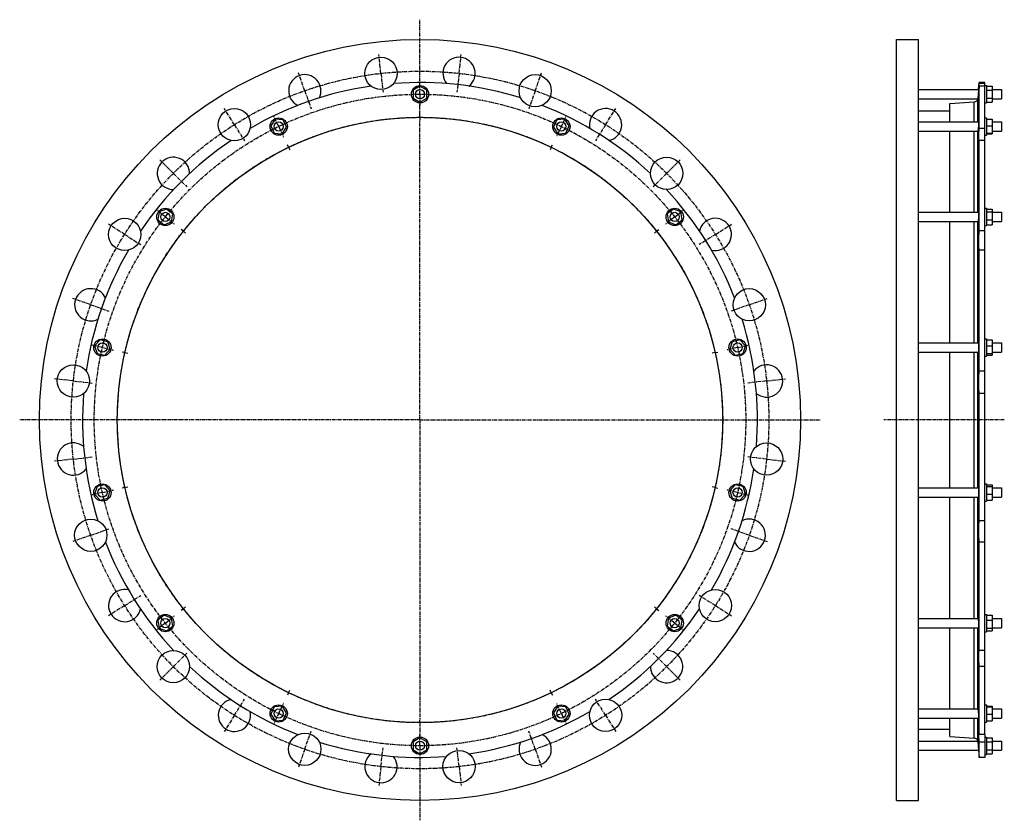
# Model space of a CAD drawing. Header units: millimetres. Extents: x -1485 to 223, y -577 to 812.
import ezdxf

# ---------------------------------------------------------------- set-up
doc = ezdxf.new("R2010")
doc.units = ezdxf.units.MM
doc.header["$LTSCALE"] = 16.335
doc.linetypes.add('CENTER', pattern=[0.6, 0.375, -0.075, 0.075, -0.075])
doc.layers.get('0').update_dxf_attribs({"linetype": 'CONTINUOUS'})
for name, color, linetype in [('AXES', 7, 'CONTINUOUS'), ('DEFAULT_1', 7, 'CENTER'), ('ROUNDS', 7, 'CONTINUOUS')]:
    doc.layers.add(name, color=color, linetype=linetype)

msp = doc.modelspace()

# ---------------------------------------------------------------- linework, layer by layer
at = {"color": 7, "linetype": 'Continuous'}
for p, q in [((35.8, -542.3), (35.8, 777.7)), ((35.8, 777.7), (73.8, 777.7)), ((73.8, -542.3), (73.8, 777.7)), ((188.8, 703), (179.3, 703)), ((-790.7, 696.5), (-802.7, 689.6)), ((-802.7, 689.6), (-802.7, 675.7)), ((-778.7, 689.6), (-790.7, 696.5)), ((-778.7, 675.7), (-778.7, 689.6)), ((188.8, 697.7), (191.8, 697.7)), ((191.8, 697.7), (191.8, 667.7)), ((191.8, 696.5), (201.8, 696.5)), ((191.8, 689.6), (201.8, 689.6)), ((201.8, 696.5), (201.8, 668.8)), ((-802.7, 675.7), (-790.7, 668.8)), ((-790.7, 668.8), (-778.7, 675.7)), ((128.3, 634.7), (128.3, 666.8)), ((188.8, 667.7), (191.8, 667.7)), ((191.8, 675.7), (201.8, 675.7)), ((191.8, 668.8), (201.8, 668.8)), ((73.8, 653.8), (128.3, 653.8)), ((-1041.8, 639.2), (-1049.6, 627.7)), ((-1028, 638.2), (-1041.8, 639.2)), ((-1022, 625.7), (-1028, 638.2)), ((-553.3, 638.2), (-559.3, 625.7)), ((-539.5, 639.2), (-553.3, 638.2)), ((-531.7, 627.7), (-539.5, 639.2)), ((188.8, 641.7), (191.8, 641.7)), ((191.8, 641.7), (191.8, 611.7)), ((191.8, 639.2), (201.8, 639.2)), ((201.8, 639.2), (201.8, 614.2)), ((-1049.6, 627.7), (-1043.6, 615.3)), ((-1043.6, 615.3), (-1029.8, 614.2)), ((-1029.8, 614.2), (-1022, 625.7)), ((-559.3, 625.7), (-551.5, 614.2)), ((-551.5, 614.2), (-537.7, 615.3)), ((-537.7, 615.3), (-531.7, 627.7)), ((128.3, 477.9), (128.3, 618.7)), ((191.8, 627.7), (201.8, 627.7)), ((191.8, 615.3), (201.8, 615.3)), ((188.8, 611.7), (191.8, 611.7)), ((191.8, 614.2), (201.8, 614.2)), ((-1243.2, 478.6), (-1245.3, 464.9)), ((-1230.3, 483.6), (-1243.2, 478.6)), ((-1219.5, 475), (-1230.3, 483.6)), ((-351, 483.6), (-361.8, 475)), ((-338.1, 478.6), (-351, 483.6)), ((-336, 464.9), (-338.1, 478.6)), ((188.8, 484.9), (191.8, 484.9)), ((191.8, 484.9), (191.8, 454.9)), ((191.8, 483.6), (201.8, 483.6)), ((191.8, 478.6), (201.8, 478.6)), ((201.8, 483.6), (201.8, 456.2)), ((-1245.3, 464.9), (-1234.5, 456.2)), ((-1234.5, 456.2), (-1221.6, 461.3)), ((-1221.6, 461.3), (-1219.5, 475)), ((-361.8, 475), (-359.8, 461.3)), ((-359.8, 461.3), (-346.9, 456.2)), ((-346.9, 456.2), (-336, 464.9)), ((128.3, 251.4), (128.3, 461.9)), ((191.8, 464.9), (201.8, 464.9)), ((188.8, 454.9), (191.8, 454.9)), ((191.8, 456.2), (201.8, 456.2)), ((-1345.6, 256.6), (-1355, 246.5)), ((-1332.1, 253.5), (-1345.6, 256.6)), ((-235.8, 256.6), (-249.3, 253.5)), ((-226.3, 246.5), (-235.8, 256.6)), ((188.8, 258.4), (191.8, 258.4)), ((191.8, 258.4), (191.8, 228.4)), ((191.8, 256.6), (201.8, 256.6)), ((201.8, 256.6), (201.8, 230.1)), ((-1355, 246.5), (-1350.9, 233.2)), ((-1337.4, 230.1), (-1328, 240.3)), ((-1328, 240.3), (-1332.1, 253.5)), ((-249.3, 253.5), (-253.3, 240.3)), ((-253.3, 240.3), (-243.9, 230.1)), ((-230.4, 233.2), (-226.3, 246.5)), ((191.8, 246.5), (201.8, 246.5)), ((-1350.9, 233.2), (-1337.4, 230.1)), ((-243.9, 230.1), (-230.4, 233.2)), ((128.3, -0.1), (128.3, 235.4)), ((188.8, 228.4), (191.8, 228.4)), ((191.8, 233.2), (201.8, 233.2)), ((191.8, 230.1), (201.8, 230.1)), ((-1350.9, 2.1), (-1355, -11.1)), ((-1337.4, 5.2), (-1350.9, 2.1)), ((-1328, -5), (-1337.4, 5.2)), ((-243.9, 5.2), (-253.3, -5)), ((-230.4, 2.1), (-243.9, 5.2)), ((-226.3, -11.1), (-230.4, 2.1)), ((188.8, 6.9), (191.8, 6.9)), ((191.8, 6.9), (191.8, -23.1)), ((191.8, 5.2), (201.8, 5.2)), ((191.8, 2.1), (201.8, 2.1)), ((201.8, 5.2), (201.8, -21.3)), ((-1355, -11.1), (-1345.6, -21.3)), ((-1332.1, -18.2), (-1328, -5)), ((-253.3, -5), (-249.3, -18.2)), ((-235.8, -21.3), (-226.3, -11.1)), ((128.3, -226.6), (128.3, -16.1)), ((191.8, -11.1), (201.8, -11.1)), ((-1345.6, -21.3), (-1332.1, -18.2)), ((-249.3, -18.2), (-235.8, -21.3)), ((188.8, -23.1), (191.8, -23.1)), ((191.8, -21.3), (201.8, -21.3)), ((-1234.5, -220.9), (-1245.3, -229.5)), ((-1221.6, -226), (-1234.5, -220.9)), ((-346.9, -220.9), (-359.8, -226)), ((-336, -229.5), (-346.9, -220.9)), ((188.8, -219.6), (191.8, -219.6)), ((191.8, -219.6), (191.8, -249.6)), ((191.8, -220.9), (201.8, -220.9)), ((201.8, -220.9), (201.8, -248.3)), ((-1245.3, -229.5), (-1243.2, -243.2)), ((-1219.5, -239.7), (-1221.6, -226)), ((-359.8, -226), (-361.8, -239.7)), ((-338.1, -243.2), (-336, -229.5)), ((191.8, -229.5), (201.8, -229.5)), ((-1243.2, -243.2), (-1230.3, -248.3)), ((-1230.3, -248.3), (-1219.5, -239.7)), ((-361.8, -239.7), (-351, -248.3)), ((-351, -248.3), (-338.1, -243.2)), ((128.3, -383.4), (128.3, -242.6)), ((188.8, -249.6), (191.8, -249.6)), ((191.8, -243.2), (201.8, -243.2)), ((191.8, -248.3), (201.8, -248.3)), ((-1043.6, -379.9), (-1049.6, -392.4)), ((-1049.6, -392.4), (-1041.8, -403.9)), ((-1029.8, -378.9), (-1043.6, -379.9)), ((-1022, -390.3), (-1029.8, -378.9)), ((-1028, -402.8), (-1022, -390.3)), ((-551.5, -378.9), (-559.3, -390.3)), ((-559.3, -390.3), (-553.3, -402.8)), ((-537.7, -379.9), (-551.5, -378.9)), ((-539.5, -403.9), (-531.7, -392.4)), ((-531.7, -392.4), (-537.7, -379.9)), ((188.8, -376.4), (191.8, -376.4)), ((191.8, -376.4), (191.8, -406.4)), ((191.8, -378.9), (201.8, -378.9)), ((191.8, -379.9), (201.8, -379.9)), ((191.8, -392.4), (201.8, -392.4)), ((201.8, -378.9), (201.8, -403.9)), ((-1041.8, -403.9), (-1028, -402.8)), ((-553.3, -402.8), (-539.5, -403.9)), ((128.3, -431.4), (128.3, -399.4)), ((188.8, -406.4), (191.8, -406.4)), ((191.8, -403.9), (201.8, -403.9)), ((73.8, -418.4), (128.3, -418.4)), ((-790.7, -433.5), (-802.7, -440.4)), ((-802.7, -440.4), (-802.7, -454.3)), ((-778.7, -440.4), (-790.7, -433.5)), ((-778.7, -454.3), (-778.7, -440.4)), ((188.8, -432.3), (191.8, -432.3)), ((191.8, -432.3), (191.8, -462.3)), ((191.8, -433.5), (201.8, -433.5)), ((191.8, -440.4), (201.8, -440.4)), ((201.8, -433.5), (201.8, -461.2)), ((-802.7, -454.3), (-790.7, -461.2)), ((-790.7, -461.2), (-778.7, -454.3)), ((191.8, -454.3), (201.8, -454.3)), ((188.8, -467.6), (179.3, -467.6)), ((188.8, -462.3), (191.8, -462.3)), ((191.8, -461.2), (201.8, -461.2)), ((35.8, -542.3), (73.8, -542.3))]:
    msp.add_line(p, q, dxfattribs=at)
for centre, radius in [((-790.7, 117.7), 660), ((-790.7, 682.7), 15), ((-790.7, 117.7), 525), ((-1035.8, 626.7), 15), ((-545.5, 626.7), 15), ((-1232.4, 469.9), 15), ((-348.9, 469.9), 15), ((-1341.5, 243.4), 15), ((-239.8, 243.4), 15), ((-1341.5, -8.1), 15), ((-239.8, -8.1), 15), ((-1232.4, -234.6), 15), ((-348.9, -234.6), 15), ((-1035.8, -391.4), 15), ((-545.5, -391.4), 15), ((-790.7, -447.3), 15)]:
    msp.add_circle(centre, radius, dxfattribs=at)
at = {"layer": 'AXES', "color": 7, "linetype": 'CENTER'}
for p, q in [((-790.7, 695.7), (-790.7, 812)), ((-858.4, 718.9), (-862.1, 751.7)), ((-722.9, 718.9), (-719.2, 751.7)), ((-990.5, 688.7), (-1001.4, 719.9)), ((-858.4, 718.9), (-854.7, 686.1)), ((-722.9, 718.9), (-726.6, 686.1)), ((-590.9, 688.7), (-580, 719.9)), ((-990.5, 688.7), (-979.6, 657.6)), ((-790.7, 682.7), (-790.7, 695.7)), ((-590.9, 688.7), (-601.8, 657.6)), ((-790.7, 682.7), (-790.7, 669.7)), ((-790.7, 647.7), (-790.7, 669.7)), ((-1112.6, 629.9), (-1130.1, 657.9)), ((-468.8, 629.9), (-451.2, 657.9)), ((-1035.8, 626.7), (-1041.5, 638.4)), ((-790.7, 642.7), (-790.7, 647.7)), ((-790.7, 642.7), (-790.7, 637.7)), ((-790.7, 117.7), (-790.7, 637.7)), ((-545.5, 626.7), (-539.9, 638.4)), ((-1112.6, 629.9), (-1095, 602)), ((-1035.8, 626.7), (-1030.2, 615)), ((-545.5, 626.7), (-551.2, 615)), ((-468.8, 629.9), (-486.4, 602)), ((-1018.5, 590.7), (-1020.6, 595.2)), ((-1018.5, 590.7), (-1016.3, 586.2)), ((-562.9, 590.7), (-565.1, 586.2)), ((-562.9, 590.7), (-560.7, 595.2)), ((-1218.5, 545.5), (-1241.8, 568.8)), ((-362.9, 545.5), (-339.5, 568.8)), ((-1218.5, 545.5), (-1195.1, 522.1)), ((-362.9, 545.5), (-386.2, 522.1)), ((-1232.4, 469.9), (-1242.6, 478)), ((-1232.4, 469.9), (-1222.2, 461.8)), ((-348.9, 469.9), (-359.1, 461.8)), ((-348.9, 469.9), (-338.8, 478)), ((-1302.9, 439.5), (-1330.9, 457.1)), ((-1201.1, 445), (-1205, 448.1)), ((-1201.1, 445), (-1197.2, 441.9)), ((-380.2, 445), (-384.1, 441.9)), ((-380.2, 445), (-376.3, 448.1)), ((-278.4, 439.5), (-250.5, 457.1)), ((-1302.9, 439.5), (-1275, 422)), ((-278.4, 439.5), (-306.3, 422)), ((-1361.7, 317.5), (-1392.9, 328.4)), ((-219.6, 317.5), (-188.5, 328.4)), ((-1361.7, 317.5), (-1330.6, 306.6)), ((-219.6, 317.5), (-250.8, 306.6)), ((-1341.5, 243.4), (-1354.2, 246.3)), ((-1341.5, 243.4), (-1328.8, 240.5)), ((-239.8, 243.4), (-252.5, 240.5)), ((-239.8, 243.4), (-227.2, 246.3)), ((-1302.5, 234.5), (-1307.4, 235.6)), ((-1302.5, 234.5), (-1297.6, 233.4)), ((-278.8, 234.5), (-283.7, 233.4)), ((-278.8, 234.5), (-274, 235.6)), ((-1391.9, 185.4), (-1424.7, 189.1)), ((-189.5, 185.4), (-156.7, 189.1)), ((-1391.9, 185.4), (-1359.1, 181.7)), ((-189.5, 185.4), (-222.3, 181.7)), ((-790.7, 117.7), (-1485, 117.7)), ((-790.7, 117.7), (-790.7, -402.3)), ((-790.7, 117.7), (-96.3, 117.7)), ((222.8, 117.7), (13.6, 117.7)), ((-1391.9, 49.9), (-1359.1, 53.6)), ((-189.5, 49.9), (-222.3, 53.6)), ((-1391.9, 49.9), (-1424.7, 46.2)), ((-189.5, 49.9), (-156.7, 46.2)), ((-1302.5, 0.8), (-1307.4, -0.3)), ((-1302.5, 0.8), (-1297.6, 2)), ((-278.8, 0.8), (-283.7, 2)), ((-278.8, 0.8), (-274, -0.3)), ((-1341.5, -8.1), (-1354.2, -11)), ((-1341.5, -8.1), (-1328.8, -5.2)), ((-239.8, -8.1), (-252.5, -5.2)), ((-239.8, -8.1), (-227.2, -11)), ((-1361.7, -82.2), (-1392.9, -93.1)), ((-1361.7, -82.2), (-1330.6, -71.3)), ((-219.6, -82.2), (-250.8, -71.3)), ((-219.6, -82.2), (-188.5, -93.1)), ((-1302.9, -204.2), (-1275, -186.7)), ((-278.4, -204.2), (-306.3, -186.7)), ((-1302.9, -204.2), (-1330.9, -221.8)), ((-278.4, -204.2), (-250.5, -221.8)), ((-1201.1, -209.7), (-1205, -212.8)), ((-1201.1, -209.7), (-1197.2, -206.6)), ((-380.2, -209.7), (-384.1, -206.6)), ((-380.2, -209.7), (-376.3, -212.8)), ((-1232.4, -234.6), (-1242.6, -242.7)), ((-1232.4, -234.6), (-1222.2, -226.5)), ((-348.9, -234.6), (-359.1, -226.5)), ((-348.9, -234.6), (-338.8, -242.7)), ((-1218.5, -310.1), (-1195.1, -286.8)), ((-362.9, -310.1), (-386.2, -286.8)), ((-1218.5, -310.1), (-1241.8, -333.5)), ((-362.9, -310.1), (-339.5, -333.5)), ((-1018.5, -355.3), (-1020.6, -359.8)), ((-1018.5, -355.3), (-1016.3, -350.8)), ((-562.9, -355.3), (-565.1, -350.8)), ((-562.9, -355.3), (-560.7, -359.8)), ((-1112.6, -394.6), (-1095, -366.7)), ((-468.8, -394.6), (-486.4, -366.7)), ((-1035.8, -391.4), (-1041.5, -403.1)), ((-1035.8, -391.4), (-1030.2, -379.7)), ((-545.5, -391.4), (-551.2, -379.7)), ((-545.5, -391.4), (-539.9, -403.1)), ((-1112.6, -394.6), (-1130.1, -422.5)), ((-790.7, -407.3), (-790.7, -402.3)), ((-790.7, -407.3), (-790.7, -434.3)), ((-468.8, -394.6), (-451.2, -422.5)), ((-990.5, -453.4), (-979.6, -422.2)), ((-590.9, -453.4), (-601.8, -422.2)), ((-790.7, -447.3), (-790.7, -434.3)), ((-990.5, -453.4), (-1001.4, -484.5)), ((-858.4, -483.5), (-854.7, -450.7)), ((-790.7, -447.3), (-790.7, -576.7)), ((-722.9, -483.5), (-726.6, -450.7)), ((-590.9, -453.4), (-580, -484.5)), ((-858.4, -483.5), (-862.1, -516.3)), ((-722.9, -483.5), (-719.2, -516.3))]:
    msp.add_line(p, q, dxfattribs=at)
at = {"layer": 'AXES', "color": 7, "linetype": 'Continuous'}
for p, q in [((178.2, 690.7), (179.3, 703)), ((179.3, 701.1), (179.3, 703)), ((188.8, 701.1), (179.3, 701.1)), ((188.8, -428), (188.8, 703)), ((73.8, 690.7), (178.2, 690.7)), ((177.6, 684.1), (176.8, 675.1)), ((178.2, 690.7), (177.5, 682.7)), ((177.9, 687.5), (177.9, 686.9)), ((179.3, 623.4), (179.3, 696.8)), ((188.8, 696.8), (179.3, 696.8)), ((201.8, 690.7), (217.8, 690.7)), ((217.8, 690.7), (217.8, 674.7)), ((73.8, 674.7), (176.7, 674.7)), ((177.2, 679.7), (177.2, 679)), ((201.8, 674.7), (217.8, 674.7)), ((73.8, 634.7), (178.1, 634.7)), ((201.8, 634.7), (217.8, 634.7)), ((217.8, 634.7), (217.8, 618.7)), ((73.8, 618.7), (176.8, 618.7)), ((188.8, 623.4), (179.3, 623.4)), ((201.8, 618.7), (217.8, 618.7)), ((179.3, 445.5), (179.3, 602.6)), ((188.8, 602.6), (179.3, 602.6)), ((73.8, 477.9), (177.9, 477.9)), ((73.8, 461.9), (177, 461.9)), ((201.8, 477.9), (217.8, 477.9)), ((201.8, 461.9), (217.8, 461.9)), ((217.8, 477.9), (217.8, 461.9)), ((188.8, 445.5), (179.3, 445.5)), ((179.3, 202.6), (179.3, 412.3)), ((188.8, 412.3), (179.3, 412.3)), ((73.8, 251.4), (177.6, 251.4)), ((201.8, 251.4), (217.8, 251.4)), ((217.8, 251.4), (217.8, 235.4)), ((73.8, 235.4), (177.3, 235.4)), ((201.8, 235.4), (217.8, 235.4)), ((188.8, 202.6), (179.3, 202.6)), ((188.8, 163.7), (179.3, 163.7)), ((179.3, -57.1), (179.3, 163.7)), ((73.8, -0.1), (177.3, -0.1)), ((73.8, -16.1), (177.6, -16.1)), ((201.8, -0.1), (217.8, -0.1)), ((201.8, -16.1), (217.8, -16.1)), ((217.8, -0.1), (217.8, -16.1)), ((188.8, -57.1), (179.3, -57.1)), ((188.8, -94), (179.3, -94)), ((179.3, -282.1), (179.3, -94)), ((73.8, -226.6), (177, -226.6)), ((201.8, -226.6), (217.8, -226.6)), ((217.8, -226.6), (217.8, -242.6)), ((73.8, -242.6), (177.9, -242.6)), ((201.8, -242.6), (217.8, -242.6)), ((188.8, -282.1), (179.3, -282.1)), ((188.8, -309.8), (179.3, -309.8)), ((179.3, -428), (179.3, -309.8)), ((73.8, -383.4), (176.8, -383.4)), ((201.8, -383.4), (217.8, -383.4)), ((217.8, -383.4), (217.8, -399.4)), ((73.8, -399.4), (178.1, -399.4)), ((201.8, -399.4), (217.8, -399.4)), ((73.8, -439.3), (176.7, -439.3)), ((176.8, -439.8), (177.5, -447.3)), ((188.8, -428), (179.3, -428)), ((188.8, -440.9), (179.3, -440.9)), ((179.3, -467.6), (179.3, -440.9)), ((188.8, -428), (188.8, -467.6)), ((201.8, -439.3), (217.8, -439.3)), ((217.8, -439.3), (217.8, -455.3)), ((73.8, -455.3), (178.2, -455.3)), ((177.4, -446.6), (178.2, -455.3)), ((178, -453.3), (178.1, -453.7)), ((178.2, -455), (179.3, -467.6)), ((201.8, -455.3), (217.8, -455.3))]:
    msp.add_line(p, q, dxfattribs=at)
at = {"layer": 'AXES', "color": 9, "linetype": 'Continuous'}
for p, q in [((176.8, 634.7), (176.8, 675.1)), ((176.8, 477.9), (176.8, 618.7)), ((176.8, 251.4), (176.8, 461.9)), ((176.8, -0.1), (176.8, 235.4)), ((176.8, -226.6), (176.8, -16.1)), ((176.8, -383.4), (176.8, -242.6)), ((176.8, -439.8), (176.8, -399.4))]:
    msp.add_line(p, q, dxfattribs=at)
at = {"layer": 'AXES', "color": 7, "linetype": 'Continuous'}
for points in [[(177, 677.7), (176.8, 675.4), (176.8, 675.1)], [(177, -442.4), (177.2, -443.7), (177.2, -444.4)], [(178.1, -453.7), (178.1, -454.5), (178.2, -454.8), (178.2, -455)]]:
    msp.add_lwpolyline(points, dxfattribs=at)
for centre, radius in [((-858.4, 718.9), 28), ((-590.9, 688.7), 28), ((-790.7, 682.7), 8), ((-1112.6, 629.9), 28), ((-1035.8, 626.7), 8), ((-545.5, 626.7), 8), ((-362.9, 545.5), 28), ((-1302.9, 439.5), 28), ((-1232.4, 469.9), 8), ((-348.9, 469.9), 8), ((-219.6, 317.5), 28), ((-1341.5, 243.4), 8), ((-239.8, 243.4), 8), ((-1391.9, 185.4), 28), ((-189.5, 49.9), 28), ((-1341.5, -8.1), 8), ((-239.8, -8.1), 8), ((-1361.7, -82.2), 28), ((-278.4, -204.2), 28), ((-1232.4, -234.6), 8), ((-348.9, -234.6), 8), ((-1218.5, -310.1), 28), ((-468.8, -394.6), 28), ((-1035.8, -391.4), 8), ((-545.5, -391.4), 8), ((-990.5, -453.4), 28), ((-790.7, -447.3), 8), ((-722.9, -483.5), 28)]:
    msp.add_circle(centre, radius, dxfattribs=at)
at = {"layer": 'AXES', "color": 7, "linetype": 'CENTER'}
for radius in [605, 565, 525]:
    msp.add_circle((-790.7, 117.7), radius, dxfattribs=at)
at = {"layer": 'AXES', "color": 7, "linetype": 'Continuous'}
for centre, radius, start, end in [((-722.9, 718.9), 28, 307.8484, 219.2798), ((-990.5, 688.7), 28, 333.5627, 244.9941), ((-790.7, 117.7), 585.3, 72.6302, 94.5127), ((-790.7, 117.7), 585.3, 98.3445, 120.227), ((170.5, 675.7), 6.36, 273.4574, 350.7844), ((170.7, 675.7), 6.17, 350.6525, 354.7858), ((-790.7, 117.7), 585.3, 46.9159, 68.7984), ((-468.8, 629.9), 28, 282.1341, 193.5656), ((-790.7, 117.7), 585.3, 124.0588, 145.9412), ((-1218.5, 545.5), 28, 359.277, 270.7084), ((-790.7, 117.7), 585.3, 21.2016, 43.0841), ((-278.4, 439.5), 28, 256.4198, 167.8513), ((-790.7, 117.7), 585.3, 149.773, 171.6555), ((-1361.7, 317.5), 28, 24.9913, 296.4227), ((-790.7, 117.7), 585.3, 355.4873, 17.3698), ((-189.5, 185.4), 28, 230.7055, 142.137), ((-790.7, 117.7), 585.3, 175.4873, 197.3698), ((-1391.9, 49.9), 28, 50.7055, 322.137), ((-790.7, 117.7), 585.3, 329.773, 351.6555), ((-219.6, -82.2), 28, 204.9913, 116.4227), ((-790.7, 117.7), 585.3, 201.2016, 223.0841), ((-1302.9, -204.2), 28, 76.4198, 347.8513), ((-790.7, 117.7), 585.3, 304.0588, 325.9412), ((-362.9, -310.1), 28, 179.277, 90.7084), ((-790.7, 117.7), 585.3, 226.9159, 248.7984), ((-1112.6, -394.6), 28, 102.1341, 13.5656), ((-790.7, 117.7), 585.3, 278.3445, 300.227), ((-790.7, 117.7), 585.3, 252.6302, 274.5127), ((-590.9, -453.4), 28, 153.5627, 64.9941), ((170.5, -440.4), 6.36, 9.2156, 86.5426), ((170.6, -440.3), 6.18, 5.2163, 9.3454), ((-858.4, -483.5), 28, 127.8484, 39.2799)]:
    msp.add_arc(centre, radius, start, end, dxfattribs=at)
for points, knots in [([(178.6, 690.9), (178.6, 690.9), (178.6, 690.9), (178.6, 690.9), (178.6, 690.9), (178.6, 691), (178.6, 691), (178.6, 691.1), (178.6, 691.3), (178.6, 691.4), (178.6, 691.6), (178.6, 692), (178.6, 692.4), (178.7, 693), (178.7, 693.6), (178.8, 694.3), (178.8, 695.1), (178.9, 695.9), (179, 697.2), (179.1, 698.9), (179.2, 700.4), (179.3, 701.1)], [0, 0, 0, 0, 0.000455, 0.0013, 0.004463, 0.009673, 0.016951, 0.026298, 0.037711, 0.051182, 0.066702, 0.103841, 0.149017, 0.202089, 0.26289, 0.331232, 0.406899, 0.489655, 0.579241, 0.777763, 1, 1, 1, 1]), ([(179.3, 696.8), (179.3, 696.3), (179.2, 695.5), (179.1, 694.5), (179, 693.7), (178.9, 693.2), (178.9, 692.8), (178.8, 692.4), (178.8, 692), (178.7, 691.7), (178.7, 691.5), (178.7, 691.3), (178.6, 691.1), (178.6, 691), (178.6, 691), (178.6, 690.9), (178.6, 690.9), (178.6, 690.9), (178.6, 690.9), (178.6, 690.9)], [0, 0, 0, 0, 0.226935, 0.42701, 0.516535, 0.598837, 0.673771, 0.741207, 0.801026, 0.853124, 0.89741, 0.933806, 0.962256, 0.973487, 0.98272, 0.989955, 0.995202, 0.998492, 1, 1, 1, 1]), ([(178.1, 634.7), (178.1, 634.7), (178.1, 634.7), (178.2, 634.7), (178.2, 634.6), (178.2, 634.6), (178.2, 634.5), (178.2, 634.4), (178.2, 634.3), (178.2, 634.1), (178.2, 633.7), (178.2, 633.1), (178.2, 632.5), (178.1, 631.8), (178.1, 630.9), (178, 630.1), (178, 629.1), (177.9, 628.1), (177.8, 626.8), (177.7, 625.2), (177.5, 623.9), (177.5, 623.2)], [0, 0, 0, 0, 0.002104, 0.003974, 0.006482, 0.009648, 0.013481, 0.023156, 0.035494, 0.050462, 0.088054, 0.135359, 0.191627, 0.255956, 0.327312, 0.404549, 0.486432, 0.571653, 0.658858, 0.833701, 1, 1, 1, 1]), ([(177.5, 623.2), (177.5, 622.9), (177.4, 622.3), (177.3, 621.4), (177.2, 620.6), (177.1, 620.1), (177.1, 619.7), (177, 619.4), (177, 619.2), (176.9, 619), (176.9, 618.9), (176.9, 618.8), (176.9, 618.7), (176.8, 618.7), (176.8, 618.7), (176.8, 618.7)], [0, 0, 0, 0, 0.212922, 0.406975, 0.578391, 0.723827, 0.785893, 0.840442, 0.887211, 0.925981, 0.956583, 0.978927, 0.993074, 0.997268, 1, 1, 1, 1]), ([(179, 601.9), (178.9, 601.9), (178.9, 602), (178.8, 602.1), (178.8, 602.2), (178.8, 602.3), (178.7, 602.6), (178.7, 602.8), (178.7, 603.1), (178.6, 603.5), (178.6, 603.9), (178.6, 604.5), (178.6, 605.4), (178.6, 606.6), (178.6, 608.5), (178.7, 611.3), (178.8, 615), (179, 619.1), (179.2, 621.9), (179.3, 623.4)], [0, 0, 0, 0, 0.006771, 0.009556, 0.012845, 0.020991, 0.031274, 0.043711, 0.058304, 0.075038, 0.093894, 0.114844, 0.162892, 0.218872, 0.282403, 0.430317, 0.60252, 0.794198, 1, 1, 1, 1]), ([(179.3, 602.6), (179.3, 602.5), (179.2, 602.3), (179.1, 602.1), (179.1, 602), (179, 602), (179, 601.9), (179, 601.9)], [0, 0, 0, 0, 0.393531, 0.686148, 0.795817, 0.882579, 1, 1, 1, 1]), ([(177.5, 463.7), (177.4, 463.4), (177.4, 463), (177.3, 462.5), (177.2, 462.2), (177.2, 462.1), (177.1, 462.1), (177.1, 462), (177.1, 462), (177.1, 461.9), (177, 461.9)], [0, 0, 0, 0, 0.413519, 0.720556, 0.831781, 0.876618, 0.914293, 0.944936, 0.968864, 1, 1, 1, 1]), ([(177.9, 477.9), (177.9, 477.9), (178, 477.9), (178, 477.9), (178, 477.9), (178, 477.8), (178, 477.8), (178.1, 477.7), (178.1, 477.5), (178.1, 477.3), (178.1, 477.1), (178.2, 476.8), (178.2, 476.3), (178.2, 475.6), (178.2, 474.7), (178.2, 473.7), (178.2, 472.5), (178.1, 471.4), (178, 469.7), (177.9, 467.8), (177.8, 465.9), (177.6, 464.6), (177.5, 464), (177.5, 463.7)], [0, 0, 0, 0, 0.001535, 0.003429, 0.005916, 0.0091, 0.013026, 0.017717, 0.029416, 0.044201, 0.062019, 0.082785, 0.106386, 0.161545, 0.226223, 0.298892, 0.377822, 0.461129, 0.546827, 0.71725, 0.87312, 0.940989, 1, 1, 1, 1]), ([(179.3, 412.3), (179.3, 412.4), (179.2, 412.7), (179.1, 413.3), (179, 414.2), (178.9, 415.4), (178.7, 416.9), (178.7, 418.5), (178.6, 421.2), (178.5, 424.8), (178.6, 429.6), (178.7, 434.8), (179, 440.1), (179.2, 443.7), (179.3, 445.5)], [0, 0, 0, 0, 0.010793, 0.023403, 0.05403, 0.091702, 0.136122, 0.186909, 0.24361, 0.372628, 0.518409, 0.675511, 0.838061, 1, 1, 1, 1]), ([(177.6, 251.4), (177.7, 251.4), (177.7, 251.4), (177.7, 251.4), (177.7, 251.3), (177.8, 251.3), (177.8, 251.2), (177.8, 251), (177.9, 250.8), (177.9, 250.6), (178, 250.2), (178, 249.8), (178.1, 249.2), (178.1, 248.2), (178.2, 247), (178.2, 245.7), (178.2, 243.8), (178.1, 241.9), (178.1, 240), (178, 238.8), (177.9, 237.7), (177.8, 236.9), (177.7, 236.4), (177.6, 236.1), (177.6, 235.8), (177.5, 235.7), (177.5, 235.6)], [0, 0, 0, 0, 0.002054, 0.004559, 0.007792, 0.011881, 0.016885, 0.022829, 0.037563, 0.056064, 0.078229, 0.103904, 0.132897, 0.199896, 0.277079, 0.361915, 0.451596, 0.633496, 0.719687, 0.798875, 0.868486, 0.926298, 0.950205, 0.970534, 0.987157, 1, 1, 1, 1]), ([(177.5, 235.6), (177.5, 235.6), (177.4, 235.5), (177.4, 235.4), (177.4, 235.4), (177.3, 235.4)], [0, 0, 0, 0, 0.363292, 0.644342, 1, 1, 1, 1]), ([(179.3, 163.7), (179.2, 165), (179, 167.7), (178.7, 172.2), (178.6, 177.1), (178.5, 182.3), (178.6, 187.7), (178.7, 192.9), (179, 197.9), (179.2, 201.1), (179.3, 202.6)], [0, 0, 0, 0, 0.098085, 0.213189, 0.341109, 0.477109, 0.616117, 0.752943, 0.882497, 1, 1, 1, 1]), ([(177.3, -0.1), (177.4, -0.1), (177.4, -0.1), (177.4, -0.2), (177.5, -0.2), (177.5, -0.3)], [0, 0, 0, 0, 0.355658, 0.636708, 1, 1, 1, 1]), ([(177.5, -0.3), (177.5, -0.3), (177.6, -0.5), (177.6, -0.7), (177.7, -1), (177.8, -1.6), (177.9, -2.4), (178, -3.5), (178.1, -4.7), (178.1, -6.6), (178.2, -8.5), (178.2, -10.4), (178.2, -11.7), (178.1, -12.9), (178.1, -13.8), (178, -14.5), (178, -14.9), (177.9, -15.2), (177.9, -15.5), (177.8, -15.7), (177.8, -15.8), (177.8, -15.9), (177.7, -16), (177.7, -16), (177.7, -16.1), (177.7, -16.1), (177.6, -16.1)], [0, 0, 0, 0, 0.012843, 0.029466, 0.049795, 0.073702, 0.131514, 0.201125, 0.280313, 0.366504, 0.548405, 0.638086, 0.722922, 0.800104, 0.867103, 0.896096, 0.921771, 0.943936, 0.962437, 0.977171, 0.983115, 0.988119, 0.992208, 0.995441, 0.997946, 1, 1, 1, 1]), ([(179.3, -94), (179.2, -92.3), (179, -88.8), (178.7, -83.6), (178.6, -78.2), (178.5, -73), (178.6, -68.2), (178.7, -64.4), (178.9, -61.7), (179, -60), (179.1, -58.5), (179.2, -57.5), (179.3, -57.1)], [0, 0, 0, 0, 0.137963, 0.28272, 0.4289, 0.571049, 0.703857, 0.822385, 0.874909, 0.922288, 0.964103, 1, 1, 1, 1]), ([(177, -226.6), (177.1, -226.6), (177.1, -226.6), (177.1, -226.7), (177.1, -226.7), (177.2, -226.8), (177.2, -226.9), (177.3, -227.2), (177.4, -227.7), (177.4, -228.1), (177.5, -228.4)], [0, 0, 0, 0, 0.031136, 0.055064, 0.085707, 0.123382, 0.168219, 0.279444, 0.586481, 1, 1, 1, 1]), ([(177.5, -228.4), (177.5, -228.6), (177.6, -229.2), (177.8, -230.6), (177.9, -232.5), (178, -234.4), (178.1, -236), (178.2, -237.2), (178.2, -238.3), (178.2, -239.4), (178.2, -240.3), (178.2, -241), (178.2, -241.5), (178.1, -241.8), (178.1, -242), (178.1, -242.2), (178.1, -242.4), (178, -242.5), (178, -242.5), (178, -242.6), (178, -242.6), (178, -242.6), (177.9, -242.6), (177.9, -242.6)], [0, 0, 0, 0, 0.059011, 0.12688, 0.28275, 0.453173, 0.538871, 0.622178, 0.701108, 0.773778, 0.838455, 0.893615, 0.917215, 0.937981, 0.955799, 0.970585, 0.982283, 0.986974, 0.9909, 0.994084, 0.996571, 0.998465, 1, 1, 1, 1]), ([(179.3, -309.8), (179.2, -308), (179, -304.5), (178.7, -299.4), (178.6, -295.4), (178.6, -292.4), (178.6, -290.4), (178.6, -288.6), (178.6, -287), (178.7, -285.6), (178.7, -284.6), (178.8, -283.9), (178.9, -283.4), (178.9, -283), (179, -282.7), (179.1, -282.5), (179.1, -282.3), (179.2, -282.2), (179.2, -282.2), (179.3, -282.1), (179.3, -282.1)], [0, 0, 0, 0, 0.193434, 0.379238, 0.550464, 0.628579, 0.700702, 0.76616, 0.824352, 0.874748, 0.916909, 0.934792, 0.950498, 0.964008, 0.975313, 0.984431, 0.991419, 0.994164, 0.996457, 1, 1, 1, 1]), ([(176.8, -383.4), (176.8, -383.4), (176.8, -383.4), (176.9, -383.4), (176.9, -383.5), (176.9, -383.6), (176.9, -383.7), (177, -383.9), (177, -384.1), (177.1, -384.3), (177.1, -384.7), (177.2, -385.3), (177.3, -386.1), (177.4, -387), (177.5, -387.6), (177.5, -387.9)], [0, 0, 0, 0, 0.002732, 0.006926, 0.021073, 0.043417, 0.074019, 0.112789, 0.159558, 0.214107, 0.276173, 0.421609, 0.593025, 0.787078, 1, 1, 1, 1]), ([(177.5, -387.9), (177.5, -388.5), (177.7, -389.9), (177.8, -391.5), (177.9, -392.8), (178, -393.8), (178, -394.7), (178.1, -395.6), (178.1, -396.4), (178.2, -397.2), (178.2, -397.8), (178.2, -398.3), (178.2, -398.7), (178.2, -399), (178.2, -399.1), (178.2, -399.2), (178.2, -399.3), (178.2, -399.3), (178.2, -399.3), (178.1, -399.4), (178.1, -399.4), (178.1, -399.4)], [0, 0, 0, 0, 0.166299, 0.341142, 0.428347, 0.513568, 0.595451, 0.672688, 0.744045, 0.808373, 0.864641, 0.911946, 0.949539, 0.964506, 0.976844, 0.986519, 0.990352, 0.993518, 0.996026, 0.997896, 1, 1, 1, 1]), ([(179.3, -440.9), (179.2, -439.8), (179.1, -437.7), (178.9, -434.7), (178.8, -432.4), (178.7, -430.7), (178.6, -429.6), (178.6, -428.7), (178.6, -427.8), (178.6, -427.1), (178.6, -426.6), (178.6, -426.2), (178.6, -426), (178.6, -425.8), (178.6, -425.7), (178.6, -425.5), (178.6, -425.5), (178.7, -425.4), (178.7, -425.4), (178.7, -425.4), (178.7, -425.4)], [0, 0, 0, 0, 0.214928, 0.410429, 0.582709, 0.659075, 0.728418, 0.790402, 0.844727, 0.891136, 0.929413, 0.945449, 0.959395, 0.971242, 0.980985, 0.988633, 0.99422, 0.996272, 0.997866, 1, 1, 1, 1]), ([(178.7, -425.4), (178.7, -425.4), (178.7, -425.4), (178.8, -425.4), (178.8, -425.5), (178.8, -425.6), (178.9, -425.7), (178.9, -425.8), (179, -426.1), (179, -426.5), (179.1, -426.9), (179.2, -427.4), (179.3, -427.8), (179.3, -428)], [0, 0, 0, 0, 0.009864, 0.024964, 0.046807, 0.075854, 0.112278, 0.156146, 0.266259, 0.406096, 0.575324, 0.773489, 1, 1, 1, 1])]:
    msp.add_open_spline(points, degree=3, knots=knots, dxfattribs=at)
at = {"layer": 'DEFAULT_1', "color": 7, "linetype": 'CENTER'}
for p, q in [((-790.7, 682.7), (-790.7, 702.7)), ((-790.7, 682.7), (-790.7, 662.7)), ((-1035.8, 626.7), (-1044.5, 644.7)), ((-545.5, 626.7), (-536.9, 644.7)), ((-1035.8, 626.7), (-1027.1, 608.7)), ((-545.5, 626.7), (-554.2, 608.7)), ((-1232.4, 469.9), (-1248, 482.4)), ((-348.9, 469.9), (-333.3, 482.4)), ((-1232.4, 469.9), (-1216.8, 457.5)), ((-348.9, 469.9), (-364.6, 457.5)), ((-1341.5, 243.4), (-1361, 247.8)), ((-1341.5, 243.4), (-1322, 238.9)), ((-239.8, 243.4), (-259.3, 238.9)), ((-239.8, 243.4), (-220.3, 247.8)), ((-1341.5, -8.1), (-1361, -12.5)), ((-1341.5, -8.1), (-1322, -3.6)), ((-239.8, -8.1), (-259.3, -3.6)), ((-239.8, -8.1), (-220.3, -12.5)), ((-1232.4, -234.6), (-1248, -247.1)), ((-1232.4, -234.6), (-1216.8, -222.1)), ((-348.9, -234.6), (-364.6, -222.1)), ((-348.9, -234.6), (-333.3, -247.1)), ((-1035.8, -391.4), (-1027.1, -373.4)), ((-545.5, -391.4), (-554.2, -373.4)), ((-1035.8, -391.4), (-1044.5, -409.4)), ((-545.5, -391.4), (-536.9, -409.4)), ((-790.7, -447.3), (-790.7, -427.3)), ((-790.7, -447.3), (-790.7, -467.3))]:
    msp.add_line(p, q, dxfattribs=at)
msp.add_circle((-790.7, 117.7), 565, dxfattribs=at)
at = {"layer": 'ROUNDS', "color": 7, "linetype": 'Continuous'}
for p, q in [((128.3, 666.8), (170.8, 669.3)), ((128.3, -431.4), (170.8, -434))]:
    msp.add_line(p, q, dxfattribs=at)
at = {"layer": 'ROUNDS', "color": 9, "linetype": 'Continuous'}
for p, q in [((170.8, 634.7), (170.8, 669.3)), ((170.8, 477.9), (170.8, 618.7)), ((170.8, 251.4), (170.8, 461.9)), ((170.8, -0.1), (170.8, 235.4)), ((170.8, -226.6), (170.8, -16.1)), ((170.8, -383.4), (170.8, -242.6)), ((170.8, -434), (170.8, -399.4))]:
    msp.add_line(p, q, dxfattribs=at)

doc.saveas('drawing.dxf')
